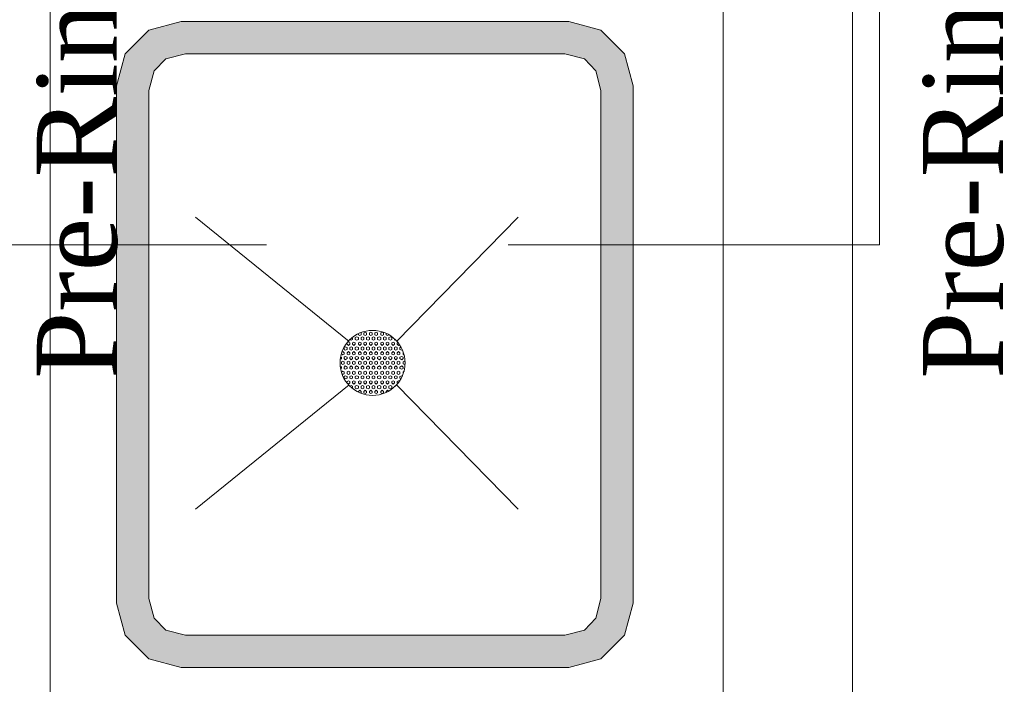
# Model space of a CAD drawing. Extents: x 3940905 to 4145695, y 925352 to 1109797.
# Tile 28 of 256: x 3946427 to 3947189, y 1099811 to 1100326. Entities that reach past the tile are written whole.
import ezdxf

# ---------------------------------------------------------------- set-up
doc = ezdxf.new("R2010")
doc.units = 0
doc.header["$LTSCALE"] = 750
doc.header["$MEASUREMENT"] = 0
doc.layers.add('CKD Equipments', color=252, linetype='CONTINUOUS', lineweight=0)
doc.layers.add('TEXT', color=7, linetype='CONTINUOUS')
doc.styles.add('TXT1', font='times.ttf')

msp = doc.modelspace()

# ---------------------------------------------------------------- hatches: boundary and pattern name
at = {"layer": 'CKD Equipments', "true_color": 0x7fffbf}
h = msp.add_hatch(color=111, dxfattribs=at)
h.paths.add_polyline_path([(3946876.59, 1100317.51), (3946551.46, 1100324.12), (3946851.66, 1100324.12)])
h.paths.add_polyline_path([(3946526.53, 1100317.51), (3946876.59, 1100317.51), (3946551.46, 1100324.12)])
h = msp.add_hatch(color=111, dxfattribs=at)
h.paths.add_polyline_path([(3946894.91, 1100299.19), (3946526.53, 1100317.51), (3946876.59, 1100317.51)])
h.paths.add_polyline_path([(3946508.21, 1100299.19), (3946894.91, 1100299.19), (3946526.53, 1100317.51)])
h = msp.add_hatch(color=111, dxfattribs=at)
h.paths.add_polyline_path([(3946539.76, 1100295.12), (3946508.21, 1100299.19), (3946555.02, 1100299.19)])
h.paths.add_polyline_path([(3946507.2, 1100295.12), (3946539.76, 1100295.12), (3946508.21, 1100299.19)])
h = msp.add_hatch(color=111, dxfattribs=at)
h.paths.add_polyline_path([(3946895.93, 1100295.12), (3946848.61, 1100299.19), (3946894.91, 1100299.19)])
h.paths.add_polyline_path([(3946863.87, 1100295.12), (3946895.93, 1100295.12), (3946848.61, 1100299.19)])
h = msp.add_hatch(color=111, dxfattribs=at)
h.paths.add_polyline_path([(3946530.6, 1100285.96), (3946507.2, 1100295.12), (3946539.76, 1100295.12)])
h.paths.add_polyline_path([(3946504.65, 1100285.96), (3946530.6, 1100285.96), (3946507.2, 1100295.12)])
h = msp.add_hatch(color=111, dxfattribs=at)
h.paths.add_polyline_path([(3946898.47, 1100285.96), (3946863.87, 1100295.12), (3946895.93, 1100295.12)])
h.paths.add_polyline_path([(3946872.52, 1100285.96), (3946898.47, 1100285.96), (3946863.87, 1100295.12)])
h = msp.add_hatch(color=111, dxfattribs=at)
h.paths.add_polyline_path([(3946527.55, 1100274.26), (3946504.65, 1100285.96), (3946530.6, 1100285.96)])
h.paths.add_polyline_path([(3946501.6, 1100274.26), (3946527.55, 1100274.26), (3946504.65, 1100285.96)])
h = msp.add_hatch(color=111, dxfattribs=at)
h.paths.add_polyline_path([(3946901.53, 1100274.26), (3946872.52, 1100285.96), (3946898.47, 1100285.96)])
h.paths.add_polyline_path([(3946875.58, 1100274.26), (3946901.53, 1100274.26), (3946872.52, 1100285.96)])
h = msp.add_hatch(color=111, dxfattribs=at)
h.paths.add_polyline_path([(3946526.53, 1100270.69), (3946501.6, 1100274.26), (3946527.55, 1100274.26)])
h.paths.add_polyline_path([(3946501.6, 1100270.69), (3946526.53, 1100270.69), (3946501.6, 1100274.26)])
h = msp.add_hatch(color=111, dxfattribs=at)
h.paths.add_polyline_path([(3946526.53, 1099877.38), (3946501.6, 1100270.69), (3946526.53, 1100270.69)])
h.paths.add_polyline_path([(3946501.6, 1099877.38), (3946526.53, 1099877.38), (3946501.6, 1100270.69)])
h = msp.add_hatch(color=111, dxfattribs=at)
h.paths.add_polyline_path([(3946901.53, 1100270.69), (3946875.58, 1100274.26), (3946901.53, 1100274.26)])
h.paths.add_polyline_path([(3946876.59, 1100270.69), (3946901.53, 1100270.69), (3946875.58, 1100274.26)])
h = msp.add_hatch(color=111, dxfattribs=at)
h.paths.add_polyline_path([(3946901.53, 1099877.38), (3946876.59, 1100270.69), (3946901.53, 1100270.69)])
h.paths.add_polyline_path([(3946876.59, 1099877.38), (3946901.53, 1099877.38), (3946876.59, 1100270.69)])
h = msp.add_hatch(color=111, dxfattribs=at)
h.paths.add_polyline_path([(3946527.55, 1099873.82), (3946501.6, 1099877.38), (3946526.53, 1099877.38)])
h.paths.add_polyline_path([(3946501.6, 1099873.82), (3946527.55, 1099873.82), (3946501.6, 1099877.38)])
h = msp.add_hatch(color=111, dxfattribs=at)
h.paths.add_polyline_path([(3946530.6, 1099862.12), (3946501.6, 1099873.82), (3946527.55, 1099873.82)])
h.paths.add_polyline_path([(3946504.65, 1099862.12), (3946530.6, 1099862.12), (3946501.6, 1099873.82)])
h = msp.add_hatch(color=111, dxfattribs=at)
h.paths.add_polyline_path([(3946898.47, 1099862.12), (3946875.58, 1099873.82), (3946901.53, 1099873.82)])
h.paths.add_polyline_path([(3946872.52, 1099862.12), (3946898.47, 1099862.12), (3946875.58, 1099873.82)])
h = msp.add_hatch(color=111, dxfattribs=at)
h.paths.add_polyline_path([(3946901.53, 1099873.82), (3946876.59, 1099877.38), (3946901.53, 1099877.38)])
h.paths.add_polyline_path([(3946875.58, 1099873.82), (3946901.53, 1099873.82), (3946876.59, 1099877.38)])
h = msp.add_hatch(color=111, dxfattribs=at)
h.paths.add_polyline_path([(3946539.76, 1099852.96), (3946504.65, 1099862.12), (3946530.6, 1099862.12)])
h.paths.add_polyline_path([(3946507.2, 1099852.96), (3946539.76, 1099852.96), (3946504.65, 1099862.12)])
h = msp.add_hatch(color=111, dxfattribs=at)
h.paths.add_polyline_path([(3946895.93, 1099852.96), (3946872.52, 1099862.12), (3946898.47, 1099862.12)])
h.paths.add_polyline_path([(3946863.87, 1099852.96), (3946895.93, 1099852.96), (3946872.52, 1099862.12)])
h = msp.add_hatch(color=111, dxfattribs=at)
h.paths.add_polyline_path([(3946555.02, 1099848.89), (3946507.2, 1099852.96), (3946539.76, 1099852.96)])
h.paths.add_polyline_path([(3946508.21, 1099848.89), (3946555.02, 1099848.89), (3946507.2, 1099852.96)])
h = msp.add_hatch(color=111, dxfattribs=at)
h.paths.add_polyline_path([(3946876.59, 1099830.57), (3946508.21, 1099848.89), (3946894.91, 1099848.89)])
h.paths.add_polyline_path([(3946526.53, 1099830.57), (3946876.59, 1099830.57), (3946508.21, 1099848.89)])
h = msp.add_hatch(color=111, dxfattribs=at)
h.paths.add_polyline_path([(3946894.91, 1099848.89), (3946863.87, 1099852.96), (3946895.93, 1099852.96)])
h.paths.add_polyline_path([(3946848.61, 1099848.89), (3946894.91, 1099848.89), (3946863.87, 1099852.96)])
h = msp.add_hatch(color=111, dxfattribs=at)
h.paths.add_polyline_path([(3946851.66, 1099823.96), (3946526.53, 1099830.57), (3946876.59, 1099830.57)])
h.paths.add_polyline_path([(3946551.46, 1099823.96), (3946851.66, 1099823.96), (3946526.53, 1099830.57)])

# ---------------------------------------------------------------- linework, layer by layer
at = {"layer": 'CKD Equipments', "color": 252, "true_color": 0x989898}
for p, q in [((3946450.21, 1099702.86), (3946450.21, 1100909.25)), ((3946971.23, 1099702.86), (3946971.23, 1100909.25)), ((3947071.47, 1099702.86), (3947071.47, 1100909.25)), ((3946681.72, 1100076.33), (3946562.66, 1100172.49)), ((3946681.72, 1100076.33), (3946562.66, 1100172.49)), ((3946681.72, 1100076.33), (3946562.66, 1100172.49)), ((3946681.72, 1100042.75), (3946562.66, 1099946.58)), ((3946681.72, 1100042.75), (3946562.66, 1099946.58)), ((3946681.72, 1100042.75), (3946562.66, 1099946.58))]:
    msp.add_line(p, q, dxfattribs=at)
at = {"layer": 'CKD Equipments', "color": 1, "true_color": 0xff0000}
for p, q in [((3947092.33, 1100151.12), (3947092.33, 1100438.09)), ((3946330.13, 1100151.12), (3946617.61, 1100151.12)), ((3946804.85, 1100151.12), (3947092.33, 1100151.12))]:
    msp.add_line(p, q, dxfattribs=at)
at = {"layer": 'CKD Equipments', "color": 8, "true_color": 0x808080}
for p, q in [((3946551.46, 1100324.12), (3946526.53, 1100317.51)), ((3946851.66, 1100324.12), (3946551.46, 1100324.12)), ((3946876.59, 1100317.51), (3946851.66, 1100324.12)), ((3946526.53, 1100317.51), (3946508.21, 1100299.19)), ((3946894.91, 1100299.19), (3946876.59, 1100317.51)), ((3946508.21, 1100299.19), (3946501.6, 1100274.26)), ((3946555.02, 1100299.19), (3946539.76, 1100295.12)), ((3946848.61, 1100299.19), (3946555.02, 1100299.19)), ((3946863.87, 1100295.12), (3946848.61, 1100299.19)), ((3946901.53, 1100274.26), (3946894.91, 1100299.19)), ((3946539.76, 1100295.12), (3946530.6, 1100285.96)), ((3946872.52, 1100285.96), (3946863.87, 1100295.12)), ((3946530.6, 1100285.96), (3946526.53, 1100270.69)), ((3946876.59, 1100270.69), (3946872.52, 1100285.96)), ((3946501.6, 1100274.26), (3946501.6, 1099873.82)), ((3946526.53, 1100270.69), (3946526.53, 1099877.38)), ((3946876.59, 1099877.38), (3946876.59, 1100270.69)), ((3946901.53, 1099873.82), (3946901.53, 1100274.26)), ((3946501.6, 1099873.82), (3946508.21, 1099848.89)), ((3946526.53, 1099877.38), (3946530.6, 1099862.12)), ((3946872.52, 1099862.12), (3946876.59, 1099877.38)), ((3946894.91, 1099848.89), (3946901.53, 1099873.82)), ((3946530.6, 1099862.12), (3946539.76, 1099852.96)), ((3946863.87, 1099852.96), (3946872.52, 1099862.12)), ((3946508.21, 1099848.89), (3946526.53, 1099830.57)), ((3946539.76, 1099852.96), (3946555.02, 1099848.89)), ((3946555.02, 1099848.89), (3946848.61, 1099848.89)), ((3946848.61, 1099848.89), (3946863.87, 1099852.96)), ((3946876.59, 1099830.57), (3946894.91, 1099848.89)), ((3946526.53, 1099830.57), (3946551.46, 1099823.96)), ((3946851.66, 1099823.96), (3946876.59, 1099830.57)), ((3946551.46, 1099823.96), (3946851.66, 1099823.96))]:
    msp.add_line(p, q, dxfattribs=at)
at = {"layer": 'CKD Equipments', "color": 4, "true_color": 0x00ffff}
for p, q in [((3946681.72, 1100076.33), (3946562.66, 1100172.49)), ((3946812.48, 1100172.49), (3946718.35, 1100076.33)), ((3946812.48, 1100172.49), (3946718.35, 1100076.33)), ((3946812.48, 1100172.49), (3946718.35, 1100076.33)), ((3946812.48, 1100172.49), (3946718.35, 1100076.33)), ((3946681.72, 1100042.75), (3946562.66, 1099946.58)), ((3946812.48, 1099946.58), (3946718.35, 1100042.75)), ((3946812.48, 1099946.58), (3946718.35, 1100042.75)), ((3946812.48, 1099946.58), (3946718.35, 1100042.75)), ((3946812.48, 1099946.58), (3946718.35, 1100042.75))]:
    msp.add_line(p, q, dxfattribs=at)
at = {"layer": 'CKD Equipments'}
for p, q in [((3946683.25, 1100077.35), (3946682.74, 1100077.86)), ((3946684.26, 1100077.86), (3946683.25, 1100077.35)), ((3946684.26, 1100077.86), (3946684.26, 1100078.87)), ((3946687.32, 1100079.89), (3946686.3, 1100079.38)), ((3946686.3, 1100077.86), (3946686.3, 1100079.38)), ((3946687.32, 1100077.35), (3946686.3, 1100077.86)), ((3946688.84, 1100079.38), (3946687.32, 1100079.89)), ((3946688.84, 1100077.86), (3946687.32, 1100077.35)), ((3946688.84, 1100081.42), (3946688.84, 1100081.93)), ((3946689.86, 1100080.91), (3946688.84, 1100081.42)), ((3946688.84, 1100077.86), (3946688.84, 1100079.38)), ((3946690.88, 1100081.42), (3946689.86, 1100080.91)), ((3946690.88, 1100081.42), (3946690.88, 1100082.94)), ((3946691.9, 1100079.89), (3946690.88, 1100079.38)), ((3946690.88, 1100077.86), (3946690.88, 1100079.38)), ((3946691.9, 1100077.35), (3946690.88, 1100077.86)), ((3946692.91, 1100079.38), (3946691.9, 1100079.89)), ((3946692.91, 1100077.86), (3946691.9, 1100077.35)), ((3946693.93, 1100083.45), (3946692.91, 1100082.94)), ((3946692.91, 1100081.42), (3946692.91, 1100082.94)), ((3946693.93, 1100080.91), (3946692.91, 1100081.42)), ((3946692.91, 1100077.86), (3946692.91, 1100079.38)), ((3946694.95, 1100082.94), (3946693.93, 1100083.45)), ((3946694.95, 1100081.42), (3946693.93, 1100080.91)), ((3946694.95, 1100081.42), (3946694.95, 1100082.94)), ((3946696.47, 1100079.89), (3946694.95, 1100079.38)), ((3946694.95, 1100077.86), (3946694.95, 1100079.38)), ((3946696.47, 1100077.35), (3946694.95, 1100077.86)), ((3946697.49, 1100079.38), (3946696.47, 1100079.89)), ((3946697.49, 1100077.86), (3946696.47, 1100077.35)), ((3946698.51, 1100083.45), (3946697.49, 1100082.94)), ((3946697.49, 1100081.42), (3946697.49, 1100082.94)), ((3946698.51, 1100080.91), (3946697.49, 1100081.42)), ((3946697.49, 1100077.86), (3946697.49, 1100079.38)), ((3946699.53, 1100082.94), (3946698.51, 1100083.45)), ((3946699.53, 1100081.42), (3946698.51, 1100080.91)), ((3946699.53, 1100081.42), (3946699.53, 1100082.94)), ((3946700.54, 1100079.89), (3946699.53, 1100079.38)), ((3946699.53, 1100077.86), (3946699.53, 1100079.38)), ((3946700.54, 1100077.35), (3946699.53, 1100077.86)), ((3946701.56, 1100079.38), (3946700.54, 1100079.89)), ((3946701.56, 1100077.86), (3946700.54, 1100077.35)), ((3946702.58, 1100083.45), (3946701.56, 1100082.94)), ((3946701.56, 1100081.42), (3946701.56, 1100082.94)), ((3946702.58, 1100080.91), (3946701.56, 1100081.42)), ((3946701.56, 1100077.86), (3946701.56, 1100079.38)), ((3946703.6, 1100082.94), (3946702.58, 1100083.45)), ((3946703.6, 1100081.42), (3946702.58, 1100080.91)), ((3946703.6, 1100081.42), (3946703.6, 1100082.94)), ((3946705.12, 1100079.89), (3946703.6, 1100079.38)), ((3946703.6, 1100077.86), (3946703.6, 1100079.38)), ((3946705.12, 1100077.35), (3946703.6, 1100077.86)), ((3946706.14, 1100079.38), (3946705.12, 1100079.89)), ((3946706.14, 1100077.86), (3946705.12, 1100077.35)), ((3946707.16, 1100083.45), (3946706.14, 1100082.94)), ((3946706.14, 1100081.42), (3946706.14, 1100082.94)), ((3946707.16, 1100080.91), (3946706.14, 1100081.42)), ((3946706.14, 1100077.86), (3946706.14, 1100079.38)), ((3946708.18, 1100082.94), (3946707.16, 1100083.45)), ((3946708.18, 1100081.42), (3946707.16, 1100080.91)), ((3946708.18, 1100081.42), (3946708.18, 1100082.94)), ((3946709.19, 1100079.89), (3946708.18, 1100079.38)), ((3946708.18, 1100077.86), (3946708.18, 1100079.38)), ((3946709.19, 1100077.35), (3946708.18, 1100077.86)), ((3946710.21, 1100079.38), (3946709.19, 1100079.89)), ((3946710.21, 1100077.86), (3946709.19, 1100077.35)), ((3946710.21, 1100081.42), (3946710.21, 1100082.43)), ((3946711.23, 1100080.91), (3946710.21, 1100081.42)), ((3946710.21, 1100077.86), (3946710.21, 1100079.38)), ((3946712.25, 1100081.42), (3946711.23, 1100080.91)), ((3946713.77, 1100079.89), (3946712.25, 1100079.38)), ((3946712.25, 1100077.86), (3946712.25, 1100079.38)), ((3946713.77, 1100077.35), (3946712.25, 1100077.86)), ((3946714.79, 1100079.38), (3946713.77, 1100079.89)), ((3946714.79, 1100077.86), (3946713.77, 1100077.35)), ((3946714.79, 1100077.86), (3946714.79, 1100079.38)), ((3946716.83, 1100077.86), (3946716.83, 1100078.36)), ((3946717.34, 1100077.35), (3946716.83, 1100077.86)), ((3946677.65, 1100070.22), (3946677.65, 1100071.24)), ((3946678.67, 1100069.71), (3946677.65, 1100070.22)), ((3946678.67, 1100072.26), (3946678.16, 1100071.75)), ((3946680.19, 1100071.75), (3946678.67, 1100072.26)), ((3946680.19, 1100070.22), (3946678.67, 1100069.71)), ((3946680.19, 1100074.29), (3946680.19, 1100074.8)), ((3946681.21, 1100073.28), (3946680.19, 1100074.29)), ((3946680.19, 1100070.22), (3946680.19, 1100071.75)), ((3946682.23, 1100075.31), (3946681.21, 1100075.82)), ((3946682.23, 1100074.29), (3946681.21, 1100073.28)), ((3946682.23, 1100074.29), (3946682.23, 1100075.31)), ((3946683.25, 1100072.26), (3946682.23, 1100071.75)), ((3946682.23, 1100070.22), (3946682.23, 1100071.75)), ((3946683.25, 1100069.71), (3946682.23, 1100070.22)), ((3946684.26, 1100071.75), (3946683.25, 1100072.26)), ((3946684.26, 1100070.22), (3946683.25, 1100069.71)), ((3946685.28, 1100075.82), (3946684.26, 1100075.31)), ((3946684.26, 1100074.29), (3946684.26, 1100075.31)), ((3946685.28, 1100073.28), (3946684.26, 1100074.29)), ((3946684.26, 1100070.22), (3946684.26, 1100071.75)), ((3946686.3, 1100075.31), (3946685.28, 1100075.82)), ((3946686.3, 1100074.29), (3946685.28, 1100073.28)), ((3946686.3, 1100074.29), (3946686.3, 1100075.31)), ((3946687.32, 1100072.26), (3946686.3, 1100071.75)), ((3946686.3, 1100070.22), (3946686.3, 1100071.75)), ((3946687.32, 1100069.71), (3946686.3, 1100070.22)), ((3946688.84, 1100071.75), (3946687.32, 1100072.26)), ((3946688.84, 1100070.22), (3946687.32, 1100069.71)), ((3946689.86, 1100075.82), (3946688.84, 1100075.31)), ((3946688.84, 1100074.29), (3946688.84, 1100075.31)), ((3946689.86, 1100073.28), (3946688.84, 1100074.29)), ((3946688.84, 1100070.22), (3946688.84, 1100071.75)), ((3946690.88, 1100075.31), (3946689.86, 1100075.82)), ((3946690.88, 1100074.29), (3946689.86, 1100073.28)), ((3946690.88, 1100074.29), (3946690.88, 1100075.31)), ((3946691.9, 1100072.26), (3946690.88, 1100071.75)), ((3946690.88, 1100070.22), (3946690.88, 1100071.75)), ((3946691.9, 1100069.71), (3946690.88, 1100070.22)), ((3946692.91, 1100071.75), (3946691.9, 1100072.26)), ((3946692.91, 1100070.22), (3946691.9, 1100069.71)), ((3946693.93, 1100075.82), (3946692.91, 1100075.31)), ((3946692.91, 1100074.29), (3946692.91, 1100075.31)), ((3946693.93, 1100073.28), (3946692.91, 1100074.29)), ((3946692.91, 1100070.22), (3946692.91, 1100071.75)), ((3946694.95, 1100075.31), (3946693.93, 1100075.82)), ((3946694.95, 1100074.29), (3946693.93, 1100073.28)), ((3946694.95, 1100074.29), (3946694.95, 1100075.31)), ((3946696.47, 1100072.26), (3946694.95, 1100071.75)), ((3946694.95, 1100070.22), (3946694.95, 1100071.75)), ((3946696.47, 1100069.71), (3946694.95, 1100070.22)), ((3946697.49, 1100071.75), (3946696.47, 1100072.26)), ((3946697.49, 1100070.22), (3946696.47, 1100069.71)), ((3946698.51, 1100075.82), (3946697.49, 1100075.31)), ((3946697.49, 1100074.29), (3946697.49, 1100075.31)), ((3946698.51, 1100073.28), (3946697.49, 1100074.29)), ((3946697.49, 1100070.22), (3946697.49, 1100071.75)), ((3946699.53, 1100075.31), (3946698.51, 1100075.82)), ((3946699.53, 1100074.29), (3946698.51, 1100073.28)), ((3946699.53, 1100074.29), (3946699.53, 1100075.31)), ((3946700.54, 1100072.26), (3946699.53, 1100071.75)), ((3946699.53, 1100070.22), (3946699.53, 1100071.75)), ((3946700.54, 1100069.71), (3946699.53, 1100070.22)), ((3946701.56, 1100071.75), (3946700.54, 1100072.26)), ((3946701.56, 1100070.22), (3946700.54, 1100069.71)), ((3946702.58, 1100075.82), (3946701.56, 1100075.31)), ((3946701.56, 1100074.29), (3946701.56, 1100075.31)), ((3946702.58, 1100073.28), (3946701.56, 1100074.29)), ((3946701.56, 1100070.22), (3946701.56, 1100071.75)), ((3946703.6, 1100075.31), (3946702.58, 1100075.82)), ((3946703.6, 1100074.29), (3946702.58, 1100073.28)), ((3946703.6, 1100074.29), (3946703.6, 1100075.31)), ((3946705.12, 1100072.26), (3946703.6, 1100071.75)), ((3946703.6, 1100070.22), (3946703.6, 1100071.75)), ((3946705.12, 1100069.71), (3946703.6, 1100070.22)), ((3946706.14, 1100071.75), (3946705.12, 1100072.26)), ((3946706.14, 1100070.22), (3946705.12, 1100069.71)), ((3946707.16, 1100075.82), (3946706.14, 1100075.31)), ((3946706.14, 1100074.29), (3946706.14, 1100075.31)), ((3946707.16, 1100073.28), (3946706.14, 1100074.29)), ((3946706.14, 1100070.22), (3946706.14, 1100071.75)), ((3946708.18, 1100075.31), (3946707.16, 1100075.82)), ((3946708.18, 1100074.29), (3946707.16, 1100073.28)), ((3946708.18, 1100074.29), (3946708.18, 1100075.31)), ((3946709.19, 1100072.26), (3946708.18, 1100071.75)), ((3946708.18, 1100070.22), (3946708.18, 1100071.75)), ((3946709.19, 1100069.71), (3946708.18, 1100070.22)), ((3946710.21, 1100071.75), (3946709.19, 1100072.26)), ((3946710.21, 1100070.22), (3946709.19, 1100069.71)), ((3946711.23, 1100075.82), (3946710.21, 1100075.31)), ((3946710.21, 1100074.29), (3946710.21, 1100075.31)), ((3946711.23, 1100073.28), (3946710.21, 1100074.29)), ((3946710.21, 1100070.22), (3946710.21, 1100071.75)), ((3946712.25, 1100075.31), (3946711.23, 1100075.82)), ((3946712.25, 1100074.29), (3946711.23, 1100073.28)), ((3946712.25, 1100074.29), (3946712.25, 1100075.31)), ((3946713.77, 1100072.26), (3946712.25, 1100071.75)), ((3946712.25, 1100070.22), (3946712.25, 1100071.75)), ((3946713.77, 1100069.71), (3946712.25, 1100070.22)), ((3946714.79, 1100071.75), (3946713.77, 1100072.26)), ((3946714.79, 1100070.22), (3946713.77, 1100069.71)), ((3946715.81, 1100075.82), (3946714.79, 1100075.31)), ((3946714.79, 1100074.29), (3946714.79, 1100075.31)), ((3946715.81, 1100073.28), (3946714.79, 1100074.29)), ((3946714.79, 1100070.22), (3946714.79, 1100071.75)), ((3946716.83, 1100075.31), (3946715.81, 1100075.82)), ((3946716.83, 1100074.29), (3946715.81, 1100073.28)), ((3946716.83, 1100074.29), (3946716.83, 1100075.31)), ((3946717.84, 1100072.26), (3946716.83, 1100071.75)), ((3946716.83, 1100070.22), (3946716.83, 1100071.75)), ((3946717.84, 1100069.71), (3946716.83, 1100070.22)), ((3946718.86, 1100071.75), (3946717.84, 1100072.26)), ((3946718.86, 1100070.22), (3946717.84, 1100069.71)), ((3946718.86, 1100074.29), (3946718.86, 1100075.31)), ((3946719.37, 1100075.31), (3946718.86, 1100075.31)), ((3946719.88, 1100073.28), (3946718.86, 1100074.29)), ((3946718.86, 1100070.22), (3946718.86, 1100071.75)), ((3946720.39, 1100073.78), (3946719.88, 1100073.28)), ((3946720.9, 1100070.22), (3946720.9, 1100071.75)), ((3946721.92, 1100071.75), (3946720.9, 1100071.75)), ((3946722.42, 1100069.71), (3946720.9, 1100070.22)), ((3946722.93, 1100070.22), (3946722.42, 1100069.71)), ((3946675.61, 1100063.1), (3946675.1, 1100062.59)), ((3946675.61, 1100063.1), (3946675.61, 1100064.12)), ((3946676.63, 1100066.15), (3946676.12, 1100066.66)), ((3946676.63, 1100068.7), (3946676.63, 1100068.19)), ((3946677.65, 1100067.68), (3946676.63, 1100068.7)), ((3946677.65, 1100066.66), (3946676.63, 1100066.15)), ((3946677.65, 1100066.66), (3946677.65, 1100067.68)), ((3946678.67, 1100064.63), (3946677.65, 1100064.12)), ((3946677.65, 1100063.1), (3946677.65, 1100064.12)), ((3946678.67, 1100062.08), (3946677.65, 1100063.1)), ((3946680.19, 1100064.12), (3946678.67, 1100064.63)), ((3946680.19, 1100063.1), (3946678.67, 1100062.08)), ((3946681.21, 1100068.7), (3946680.19, 1100067.68)), ((3946680.19, 1100066.66), (3946680.19, 1100067.68)), ((3946681.21, 1100066.15), (3946680.19, 1100066.66)), ((3946680.19, 1100063.1), (3946680.19, 1100064.12)), ((3946682.23, 1100067.68), (3946681.21, 1100068.7)), ((3946682.23, 1100066.66), (3946681.21, 1100066.15)), ((3946682.23, 1100066.66), (3946682.23, 1100067.68)), ((3946683.25, 1100064.63), (3946682.23, 1100064.12)), ((3946682.23, 1100063.1), (3946682.23, 1100064.12)), ((3946683.25, 1100062.08), (3946682.23, 1100063.1)), ((3946684.26, 1100064.12), (3946683.25, 1100064.63)), ((3946684.26, 1100063.1), (3946683.25, 1100062.08)), ((3946685.28, 1100068.7), (3946684.26, 1100067.68)), ((3946684.26, 1100066.66), (3946684.26, 1100067.68)), ((3946685.28, 1100066.15), (3946684.26, 1100066.66)), ((3946684.26, 1100063.1), (3946684.26, 1100064.12)), ((3946686.3, 1100067.68), (3946685.28, 1100068.7)), ((3946686.3, 1100066.66), (3946685.28, 1100066.15)), ((3946686.3, 1100066.66), (3946686.3, 1100067.68)), ((3946687.32, 1100064.63), (3946686.3, 1100064.12)), ((3946686.3, 1100063.1), (3946686.3, 1100064.12)), ((3946687.32, 1100062.08), (3946686.3, 1100063.1)), ((3946688.84, 1100064.12), (3946687.32, 1100064.63)), ((3946688.84, 1100063.1), (3946687.32, 1100062.08)), ((3946689.86, 1100068.7), (3946688.84, 1100067.68)), ((3946688.84, 1100066.66), (3946688.84, 1100067.68)), ((3946689.86, 1100066.15), (3946688.84, 1100066.66)), ((3946688.84, 1100063.1), (3946688.84, 1100064.12)), ((3946690.88, 1100067.68), (3946689.86, 1100068.7)), ((3946690.88, 1100066.66), (3946689.86, 1100066.15)), ((3946690.88, 1100066.66), (3946690.88, 1100067.68)), ((3946691.9, 1100064.63), (3946690.88, 1100064.12)), ((3946690.88, 1100063.1), (3946690.88, 1100064.12)), ((3946691.9, 1100062.08), (3946690.88, 1100063.1)), ((3946692.91, 1100064.12), (3946691.9, 1100064.63)), ((3946692.91, 1100063.1), (3946691.9, 1100062.08)), ((3946693.93, 1100068.7), (3946692.91, 1100067.68)), ((3946692.91, 1100066.66), (3946692.91, 1100067.68)), ((3946693.93, 1100066.15), (3946692.91, 1100066.66)), ((3946692.91, 1100063.1), (3946692.91, 1100064.12)), ((3946694.95, 1100067.68), (3946693.93, 1100068.7)), ((3946694.95, 1100066.66), (3946693.93, 1100066.15)), ((3946694.95, 1100066.66), (3946694.95, 1100067.68)), ((3946696.47, 1100064.63), (3946694.95, 1100064.12)), ((3946694.95, 1100063.1), (3946694.95, 1100064.12)), ((3946696.47, 1100062.08), (3946694.95, 1100063.1)), ((3946697.49, 1100064.12), (3946696.47, 1100064.63)), ((3946697.49, 1100063.1), (3946696.47, 1100062.08)), ((3946698.51, 1100068.7), (3946697.49, 1100067.68)), ((3946697.49, 1100066.66), (3946697.49, 1100067.68)), ((3946698.51, 1100066.15), (3946697.49, 1100066.66)), ((3946697.49, 1100063.1), (3946697.49, 1100064.12)), ((3946699.53, 1100067.68), (3946698.51, 1100068.7)), ((3946699.53, 1100066.66), (3946698.51, 1100066.15)), ((3946699.53, 1100066.66), (3946699.53, 1100067.68)), ((3946700.54, 1100064.63), (3946699.53, 1100064.12)), ((3946699.53, 1100063.1), (3946699.53, 1100064.12)), ((3946700.54, 1100062.08), (3946699.53, 1100063.1)), ((3946701.56, 1100064.12), (3946700.54, 1100064.63)), ((3946701.56, 1100063.1), (3946700.54, 1100062.08)), ((3946702.58, 1100068.7), (3946701.56, 1100067.68)), ((3946701.56, 1100066.66), (3946701.56, 1100067.68)), ((3946702.58, 1100066.15), (3946701.56, 1100066.66)), ((3946701.56, 1100063.1), (3946701.56, 1100064.12)), ((3946703.6, 1100067.68), (3946702.58, 1100068.7)), ((3946703.6, 1100066.66), (3946702.58, 1100066.15)), ((3946703.6, 1100066.66), (3946703.6, 1100067.68)), ((3946705.12, 1100064.63), (3946703.6, 1100064.12)), ((3946703.6, 1100063.1), (3946703.6, 1100064.12)), ((3946705.12, 1100062.08), (3946703.6, 1100063.1)), ((3946706.14, 1100064.12), (3946705.12, 1100064.63)), ((3946706.14, 1100063.1), (3946705.12, 1100062.08)), ((3946707.16, 1100068.7), (3946706.14, 1100067.68)), ((3946706.14, 1100066.66), (3946706.14, 1100067.68)), ((3946707.16, 1100066.15), (3946706.14, 1100066.66)), ((3946706.14, 1100063.1), (3946706.14, 1100064.12)), ((3946708.18, 1100067.68), (3946707.16, 1100068.7)), ((3946708.18, 1100066.66), (3946707.16, 1100066.15)), ((3946708.18, 1100066.66), (3946708.18, 1100067.68)), ((3946709.19, 1100064.63), (3946708.18, 1100064.12)), ((3946708.18, 1100063.1), (3946708.18, 1100064.12)), ((3946709.19, 1100062.08), (3946708.18, 1100063.1)), ((3946710.21, 1100064.12), (3946709.19, 1100064.63)), ((3946710.21, 1100063.1), (3946709.19, 1100062.08)), ((3946711.23, 1100068.7), (3946710.21, 1100067.68)), ((3946710.21, 1100066.66), (3946710.21, 1100067.68)), ((3946711.23, 1100066.15), (3946710.21, 1100066.66)), ((3946710.21, 1100063.1), (3946710.21, 1100064.12)), ((3946712.25, 1100067.68), (3946711.23, 1100068.7)), ((3946712.25, 1100066.66), (3946711.23, 1100066.15)), ((3946712.25, 1100066.66), (3946712.25, 1100067.68)), ((3946713.77, 1100064.63), (3946712.25, 1100064.12)), ((3946712.25, 1100063.1), (3946712.25, 1100064.12)), ((3946713.77, 1100062.08), (3946712.25, 1100063.1)), ((3946714.79, 1100064.12), (3946713.77, 1100064.63)), ((3946714.79, 1100063.1), (3946713.77, 1100062.08)), ((3946715.81, 1100068.7), (3946714.79, 1100067.68)), ((3946714.79, 1100066.66), (3946714.79, 1100067.68)), ((3946715.81, 1100066.15), (3946714.79, 1100066.66)), ((3946714.79, 1100063.1), (3946714.79, 1100064.12)), ((3946716.83, 1100067.68), (3946715.81, 1100068.7)), ((3946716.83, 1100066.66), (3946715.81, 1100066.15)), ((3946716.83, 1100066.66), (3946716.83, 1100067.68)), ((3946717.84, 1100064.63), (3946716.83, 1100064.12)), ((3946716.83, 1100063.1), (3946716.83, 1100064.12)), ((3946717.84, 1100062.08), (3946716.83, 1100063.1)), ((3946718.86, 1100064.12), (3946717.84, 1100064.63)), ((3946718.86, 1100063.1), (3946717.84, 1100062.08)), ((3946719.88, 1100068.7), (3946718.86, 1100067.68)), ((3946718.86, 1100066.66), (3946718.86, 1100067.68)), ((3946719.88, 1100066.15), (3946718.86, 1100066.66)), ((3946718.86, 1100063.1), (3946718.86, 1100064.12)), ((3946720.9, 1100067.68), (3946719.88, 1100068.7)), ((3946720.9, 1100066.66), (3946719.88, 1100066.15)), ((3946720.9, 1100066.66), (3946720.9, 1100067.68)), ((3946722.42, 1100064.63), (3946720.9, 1100064.12)), ((3946720.9, 1100063.1), (3946720.9, 1100064.12)), ((3946722.42, 1100062.08), (3946720.9, 1100063.1)), ((3946723.44, 1100064.12), (3946722.42, 1100064.63)), ((3946723.44, 1100063.1), (3946722.42, 1100062.08)), ((3946723.44, 1100068.19), (3946723.44, 1100067.68)), ((3946723.44, 1100066.66), (3946723.44, 1100067.68)), ((3946723.95, 1100066.15), (3946723.44, 1100066.66)), ((3946723.44, 1100063.1), (3946723.44, 1100064.12)), ((3946675.61, 1100056.48), (3946675.1, 1100056.99)), ((3946676.63, 1100061.06), (3946675.61, 1100060.56)), ((3946675.61, 1100059.03), (3946675.61, 1100060.56)), ((3946676.63, 1100058.52), (3946675.61, 1100059.03)), ((3946675.61, 1100055.47), (3946675.61, 1100056.48)), ((3946677.65, 1100060.56), (3946676.63, 1100061.06)), ((3946677.65, 1100059.03), (3946676.63, 1100058.52)), ((3946677.65, 1100059.03), (3946677.65, 1100060.56)), ((3946678.67, 1100057.5), (3946677.65, 1100056.48)), ((3946677.65, 1100055.47), (3946677.65, 1100056.48)), ((3946678.67, 1100054.96), (3946677.65, 1100055.47)), ((3946680.19, 1100056.48), (3946678.67, 1100057.5)), ((3946680.19, 1100055.47), (3946678.67, 1100054.96)), ((3946681.21, 1100061.06), (3946680.19, 1100060.56)), ((3946680.19, 1100059.03), (3946680.19, 1100060.56)), ((3946681.21, 1100058.52), (3946680.19, 1100059.03)), ((3946680.19, 1100055.47), (3946680.19, 1100056.48)), ((3946682.23, 1100060.56), (3946681.21, 1100061.06)), ((3946682.23, 1100059.03), (3946681.21, 1100058.52)), ((3946682.23, 1100059.03), (3946682.23, 1100060.56)), ((3946683.25, 1100057.5), (3946682.23, 1100056.48)), ((3946682.23, 1100055.47), (3946682.23, 1100056.48)), ((3946683.25, 1100054.96), (3946682.23, 1100055.47)), ((3946684.26, 1100056.48), (3946683.25, 1100057.5)), ((3946684.26, 1100055.47), (3946683.25, 1100054.96)), ((3946685.28, 1100061.06), (3946684.26, 1100060.56)), ((3946684.26, 1100059.03), (3946684.26, 1100060.56)), ((3946685.28, 1100058.52), (3946684.26, 1100059.03)), ((3946684.26, 1100055.47), (3946684.26, 1100056.48)), ((3946686.3, 1100060.56), (3946685.28, 1100061.06)), ((3946686.3, 1100059.03), (3946685.28, 1100058.52)), ((3946686.3, 1100059.03), (3946686.3, 1100060.56)), ((3946687.32, 1100057.5), (3946686.3, 1100056.48)), ((3946686.3, 1100055.47), (3946686.3, 1100056.48)), ((3946687.32, 1100054.96), (3946686.3, 1100055.47)), ((3946688.84, 1100056.48), (3946687.32, 1100057.5)), ((3946688.84, 1100055.47), (3946687.32, 1100054.96)), ((3946689.86, 1100061.06), (3946688.84, 1100060.56)), ((3946688.84, 1100059.03), (3946688.84, 1100060.56)), ((3946689.86, 1100058.52), (3946688.84, 1100059.03)), ((3946688.84, 1100055.47), (3946688.84, 1100056.48)), ((3946690.88, 1100060.56), (3946689.86, 1100061.06)), ((3946690.88, 1100059.03), (3946689.86, 1100058.52)), ((3946690.88, 1100059.03), (3946690.88, 1100060.56)), ((3946691.9, 1100057.5), (3946690.88, 1100056.48)), ((3946690.88, 1100055.47), (3946690.88, 1100056.48)), ((3946691.9, 1100054.96), (3946690.88, 1100055.47)), ((3946692.91, 1100056.48), (3946691.9, 1100057.5)), ((3946692.91, 1100055.47), (3946691.9, 1100054.96)), ((3946693.93, 1100061.06), (3946692.91, 1100060.56)), ((3946692.91, 1100059.03), (3946692.91, 1100060.56)), ((3946693.93, 1100058.52), (3946692.91, 1100059.03)), ((3946692.91, 1100055.47), (3946692.91, 1100056.48)), ((3946694.95, 1100060.56), (3946693.93, 1100061.06)), ((3946694.95, 1100059.03), (3946693.93, 1100058.52)), ((3946694.95, 1100059.03), (3946694.95, 1100060.56)), ((3946696.47, 1100057.5), (3946694.95, 1100056.48)), ((3946694.95, 1100055.47), (3946694.95, 1100056.48)), ((3946696.47, 1100054.96), (3946694.95, 1100055.47)), ((3946697.49, 1100056.48), (3946696.47, 1100057.5)), ((3946697.49, 1100055.47), (3946696.47, 1100054.96)), ((3946698.51, 1100061.06), (3946697.49, 1100060.56)), ((3946697.49, 1100059.03), (3946697.49, 1100060.56)), ((3946698.51, 1100058.52), (3946697.49, 1100059.03)), ((3946697.49, 1100055.47), (3946697.49, 1100056.48)), ((3946699.53, 1100060.56), (3946698.51, 1100061.06)), ((3946699.53, 1100059.03), (3946698.51, 1100058.52)), ((3946699.53, 1100059.03), (3946699.53, 1100060.56)), ((3946700.54, 1100057.5), (3946699.53, 1100056.48)), ((3946699.53, 1100055.47), (3946699.53, 1100056.48)), ((3946700.54, 1100054.96), (3946699.53, 1100055.47)), ((3946701.56, 1100056.48), (3946700.54, 1100057.5)), ((3946701.56, 1100055.47), (3946700.54, 1100054.96)), ((3946702.58, 1100061.06), (3946701.56, 1100060.56)), ((3946701.56, 1100059.03), (3946701.56, 1100060.56)), ((3946702.58, 1100058.52), (3946701.56, 1100059.03)), ((3946701.56, 1100055.47), (3946701.56, 1100056.48)), ((3946703.6, 1100060.56), (3946702.58, 1100061.06)), ((3946703.6, 1100059.03), (3946702.58, 1100058.52)), ((3946703.6, 1100059.03), (3946703.6, 1100060.56)), ((3946705.12, 1100057.5), (3946703.6, 1100056.48)), ((3946703.6, 1100055.47), (3946703.6, 1100056.48)), ((3946705.12, 1100054.96), (3946703.6, 1100055.47)), ((3946706.14, 1100056.48), (3946705.12, 1100057.5)), ((3946706.14, 1100055.47), (3946705.12, 1100054.96)), ((3946707.16, 1100061.06), (3946706.14, 1100060.56)), ((3946706.14, 1100059.03), (3946706.14, 1100060.56)), ((3946707.16, 1100058.52), (3946706.14, 1100059.03)), ((3946706.14, 1100055.47), (3946706.14, 1100056.48)), ((3946708.18, 1100060.56), (3946707.16, 1100061.06)), ((3946708.18, 1100059.03), (3946707.16, 1100058.52)), ((3946708.18, 1100059.03), (3946708.18, 1100060.56)), ((3946709.19, 1100057.5), (3946708.18, 1100056.48)), ((3946708.18, 1100055.47), (3946708.18, 1100056.48)), ((3946709.19, 1100054.96), (3946708.18, 1100055.47)), ((3946710.21, 1100056.48), (3946709.19, 1100057.5)), ((3946710.21, 1100055.47), (3946709.19, 1100054.96)), ((3946711.23, 1100061.06), (3946710.21, 1100060.56)), ((3946710.21, 1100059.03), (3946710.21, 1100060.56)), ((3946711.23, 1100058.52), (3946710.21, 1100059.03)), ((3946710.21, 1100055.47), (3946710.21, 1100056.48)), ((3946712.25, 1100060.56), (3946711.23, 1100061.06)), ((3946712.25, 1100059.03), (3946711.23, 1100058.52)), ((3946712.25, 1100059.03), (3946712.25, 1100060.56)), ((3946713.77, 1100057.5), (3946712.25, 1100056.48)), ((3946712.25, 1100055.47), (3946712.25, 1100056.48)), ((3946713.77, 1100054.96), (3946712.25, 1100055.47)), ((3946714.79, 1100056.48), (3946713.77, 1100057.5)), ((3946714.79, 1100055.47), (3946713.77, 1100054.96)), ((3946715.81, 1100061.06), (3946714.79, 1100060.56)), ((3946714.79, 1100059.03), (3946714.79, 1100060.56)), ((3946715.81, 1100058.52), (3946714.79, 1100059.03)), ((3946714.79, 1100055.47), (3946714.79, 1100056.48)), ((3946716.83, 1100060.56), (3946715.81, 1100061.06)), ((3946716.83, 1100059.03), (3946715.81, 1100058.52)), ((3946716.83, 1100059.03), (3946716.83, 1100060.56)), ((3946717.84, 1100057.5), (3946716.83, 1100056.48)), ((3946716.83, 1100055.47), (3946716.83, 1100056.48)), ((3946717.84, 1100054.96), (3946716.83, 1100055.47)), ((3946718.86, 1100056.48), (3946717.84, 1100057.5)), ((3946718.86, 1100055.47), (3946717.84, 1100054.96)), ((3946719.88, 1100061.06), (3946718.86, 1100060.56)), ((3946718.86, 1100059.03), (3946718.86, 1100060.56)), ((3946719.88, 1100058.52), (3946718.86, 1100059.03)), ((3946718.86, 1100055.47), (3946718.86, 1100056.48)), ((3946720.9, 1100060.56), (3946719.88, 1100061.06)), ((3946720.9, 1100059.03), (3946719.88, 1100058.52)), ((3946720.9, 1100059.03), (3946720.9, 1100060.56)), ((3946722.42, 1100057.5), (3946720.9, 1100056.48)), ((3946720.9, 1100055.47), (3946720.9, 1100056.48)), ((3946722.42, 1100054.96), (3946720.9, 1100055.47)), ((3946723.44, 1100056.48), (3946722.42, 1100057.5)), ((3946723.44, 1100055.47), (3946722.42, 1100054.96)), ((3946724.46, 1100061.06), (3946723.44, 1100060.56)), ((3946723.44, 1100059.03), (3946723.44, 1100060.56)), ((3946724.46, 1100058.52), (3946723.44, 1100059.03)), ((3946723.44, 1100055.47), (3946723.44, 1100056.48)), ((3946724.97, 1100060.56), (3946724.46, 1100061.06)), ((3946724.97, 1100059.03), (3946724.46, 1100058.52)), ((3946676.63, 1100053.43), (3946676.12, 1100052.92)), ((3946677.65, 1100052.92), (3946676.63, 1100053.43)), ((3946677.65, 1100051.4), (3946676.63, 1100050.89)), ((3946676.63, 1100050.89), (3946676.63, 1100051.4)), ((3946677.65, 1100051.4), (3946677.65, 1100052.92)), ((3946678.67, 1100049.87), (3946677.65, 1100049.36)), ((3946677.65, 1100047.84), (3946677.65, 1100049.36)), ((3946678.67, 1100047.33), (3946678.16, 1100047.84)), ((3946680.19, 1100049.36), (3946678.67, 1100049.87)), ((3946680.19, 1100047.84), (3946678.67, 1100047.33)), ((3946681.21, 1100053.43), (3946680.19, 1100052.92)), ((3946680.19, 1100051.4), (3946680.19, 1100052.92)), ((3946681.21, 1100050.89), (3946680.19, 1100051.4)), ((3946680.19, 1100047.84), (3946680.19, 1100049.36)), ((3946682.23, 1100052.92), (3946681.21, 1100053.43)), ((3946682.23, 1100051.4), (3946681.21, 1100050.89)), ((3946682.23, 1100051.4), (3946682.23, 1100052.92)), ((3946683.25, 1100049.87), (3946682.23, 1100049.36)), ((3946682.23, 1100047.84), (3946682.23, 1100049.36)), ((3946683.25, 1100047.33), (3946682.23, 1100047.84)), ((3946684.26, 1100049.36), (3946683.25, 1100049.87)), ((3946684.26, 1100047.84), (3946683.25, 1100047.33)), ((3946685.28, 1100053.43), (3946684.26, 1100052.92)), ((3946684.26, 1100051.4), (3946684.26, 1100052.92)), ((3946685.28, 1100050.89), (3946684.26, 1100051.4)), ((3946684.26, 1100047.84), (3946684.26, 1100049.36)), ((3946686.3, 1100052.92), (3946685.28, 1100053.43)), ((3946686.3, 1100051.4), (3946685.28, 1100050.89)), ((3946686.3, 1100051.4), (3946686.3, 1100052.92)), ((3946687.32, 1100049.87), (3946686.3, 1100049.36)), ((3946686.3, 1100047.84), (3946686.3, 1100049.36)), ((3946687.32, 1100047.33), (3946686.3, 1100047.84)), ((3946688.84, 1100049.36), (3946687.32, 1100049.87)), ((3946688.84, 1100047.84), (3946687.32, 1100047.33)), ((3946689.86, 1100053.43), (3946688.84, 1100052.92)), ((3946688.84, 1100051.4), (3946688.84, 1100052.92)), ((3946689.86, 1100050.89), (3946688.84, 1100051.4)), ((3946688.84, 1100047.84), (3946688.84, 1100049.36)), ((3946690.88, 1100052.92), (3946689.86, 1100053.43)), ((3946690.88, 1100051.4), (3946689.86, 1100050.89)), ((3946690.88, 1100051.4), (3946690.88, 1100052.92)), ((3946691.9, 1100049.87), (3946690.88, 1100049.36)), ((3946690.88, 1100047.84), (3946690.88, 1100049.36)), ((3946691.9, 1100047.33), (3946690.88, 1100047.84)), ((3946692.91, 1100049.36), (3946691.9, 1100049.87)), ((3946692.91, 1100047.84), (3946691.9, 1100047.33)), ((3946693.93, 1100053.43), (3946692.91, 1100052.92)), ((3946692.91, 1100051.4), (3946692.91, 1100052.92)), ((3946693.93, 1100050.89), (3946692.91, 1100051.4)), ((3946692.91, 1100047.84), (3946692.91, 1100049.36)), ((3946694.95, 1100052.92), (3946693.93, 1100053.43)), ((3946694.95, 1100051.4), (3946693.93, 1100050.89)), ((3946694.95, 1100051.4), (3946694.95, 1100052.92)), ((3946696.47, 1100049.87), (3946694.95, 1100049.36)), ((3946694.95, 1100047.84), (3946694.95, 1100049.36)), ((3946696.47, 1100047.33), (3946694.95, 1100047.84)), ((3946697.49, 1100049.36), (3946696.47, 1100049.87)), ((3946697.49, 1100047.84), (3946696.47, 1100047.33)), ((3946698.51, 1100053.43), (3946697.49, 1100052.92)), ((3946697.49, 1100051.4), (3946697.49, 1100052.92)), ((3946698.51, 1100050.89), (3946697.49, 1100051.4)), ((3946697.49, 1100047.84), (3946697.49, 1100049.36)), ((3946699.53, 1100052.92), (3946698.51, 1100053.43)), ((3946699.53, 1100051.4), (3946698.51, 1100050.89)), ((3946699.53, 1100051.4), (3946699.53, 1100052.92)), ((3946700.54, 1100049.87), (3946699.53, 1100049.36)), ((3946699.53, 1100047.84), (3946699.53, 1100049.36)), ((3946700.54, 1100047.33), (3946699.53, 1100047.84)), ((3946701.56, 1100049.36), (3946700.54, 1100049.87)), ((3946701.56, 1100047.84), (3946700.54, 1100047.33)), ((3946702.58, 1100053.43), (3946701.56, 1100052.92)), ((3946701.56, 1100051.4), (3946701.56, 1100052.92)), ((3946702.58, 1100050.89), (3946701.56, 1100051.4)), ((3946701.56, 1100047.84), (3946701.56, 1100049.36)), ((3946703.6, 1100052.92), (3946702.58, 1100053.43)), ((3946703.6, 1100051.4), (3946702.58, 1100050.89)), ((3946703.6, 1100051.4), (3946703.6, 1100052.92)), ((3946705.12, 1100049.87), (3946703.6, 1100049.36)), ((3946703.6, 1100047.84), (3946703.6, 1100049.36)), ((3946705.12, 1100047.33), (3946703.6, 1100047.84)), ((3946706.14, 1100049.36), (3946705.12, 1100049.87)), ((3946706.14, 1100047.84), (3946705.12, 1100047.33)), ((3946707.16, 1100053.43), (3946706.14, 1100052.92)), ((3946706.14, 1100051.4), (3946706.14, 1100052.92)), ((3946707.16, 1100050.89), (3946706.14, 1100051.4)), ((3946706.14, 1100047.84), (3946706.14, 1100049.36)), ((3946708.18, 1100052.92), (3946707.16, 1100053.43)), ((3946708.18, 1100051.4), (3946707.16, 1100050.89)), ((3946708.18, 1100051.4), (3946708.18, 1100052.92)), ((3946709.19, 1100049.87), (3946708.18, 1100049.36)), ((3946708.18, 1100047.84), (3946708.18, 1100049.36)), ((3946709.19, 1100047.33), (3946708.18, 1100047.84)), ((3946710.21, 1100049.36), (3946709.19, 1100049.87)), ((3946710.21, 1100047.84), (3946709.19, 1100047.33)), ((3946711.23, 1100053.43), (3946710.21, 1100052.92)), ((3946710.21, 1100051.4), (3946710.21, 1100052.92)), ((3946711.23, 1100050.89), (3946710.21, 1100051.4)), ((3946710.21, 1100047.84), (3946710.21, 1100049.36)), ((3946712.25, 1100052.92), (3946711.23, 1100053.43)), ((3946712.25, 1100051.4), (3946711.23, 1100050.89)), ((3946712.25, 1100051.4), (3946712.25, 1100052.92)), ((3946713.77, 1100049.87), (3946712.25, 1100049.36)), ((3946712.25, 1100047.84), (3946712.25, 1100049.36)), ((3946713.77, 1100047.33), (3946712.25, 1100047.84)), ((3946714.79, 1100049.36), (3946713.77, 1100049.87)), ((3946714.79, 1100047.84), (3946713.77, 1100047.33)), ((3946715.81, 1100053.43), (3946714.79, 1100052.92)), ((3946714.79, 1100051.4), (3946714.79, 1100052.92)), ((3946715.81, 1100050.89), (3946714.79, 1100051.4)), ((3946714.79, 1100047.84), (3946714.79, 1100049.36)), ((3946716.83, 1100052.92), (3946715.81, 1100053.43)), ((3946716.83, 1100051.4), (3946715.81, 1100050.89)), ((3946716.83, 1100051.4), (3946716.83, 1100052.92)), ((3946717.84, 1100049.87), (3946716.83, 1100049.36)), ((3946716.83, 1100047.84), (3946716.83, 1100049.36)), ((3946717.84, 1100047.33), (3946716.83, 1100047.84)), ((3946718.86, 1100049.36), (3946717.84, 1100049.87)), ((3946718.86, 1100047.84), (3946717.84, 1100047.33)), ((3946719.88, 1100053.43), (3946718.86, 1100052.92)), ((3946718.86, 1100051.4), (3946718.86, 1100052.92)), ((3946719.88, 1100050.89), (3946718.86, 1100051.4)), ((3946718.86, 1100047.84), (3946718.86, 1100049.36)), ((3946720.9, 1100052.92), (3946719.88, 1100053.43)), ((3946720.9, 1100051.4), (3946719.88, 1100050.89)), ((3946720.9, 1100051.4), (3946720.9, 1100052.92)), ((3946722.42, 1100049.87), (3946720.9, 1100049.36)), ((3946720.9, 1100047.84), (3946720.9, 1100049.36)), ((3946721.92, 1100047.33), (3946720.9, 1100047.84)), ((3946722.93, 1100049.36), (3946722.42, 1100049.87)), ((3946724.46, 1100053.43), (3946723.44, 1100052.92)), ((3946723.44, 1100051.4), (3946723.44, 1100052.92)), ((3946681.21, 1100045.8), (3946680.19, 1100045.29)), ((3946680.19, 1100044.78), (3946680.19, 1100045.29)), ((3946681.21, 1100043.26), (3946680.7, 1100043.76)), ((3946682.23, 1100045.29), (3946681.21, 1100045.8)), ((3946682.23, 1100044.27), (3946681.21, 1100043.26)), ((3946682.23, 1100044.27), (3946682.23, 1100045.29)), ((3946683.25, 1100042.24), (3946682.23, 1100041.73)), ((3946684.26, 1100041.73), (3946683.25, 1100042.24)), ((3946685.28, 1100045.8), (3946684.26, 1100045.29)), ((3946684.26, 1100044.27), (3946684.26, 1100045.29)), ((3946685.28, 1100043.26), (3946684.26, 1100044.27)), ((3946684.26, 1100040.2), (3946684.26, 1100041.73)), ((3946686.3, 1100045.29), (3946685.28, 1100045.8)), ((3946686.3, 1100044.27), (3946685.28, 1100043.26)), ((3946686.3, 1100044.27), (3946686.3, 1100045.29)), ((3946687.32, 1100042.24), (3946686.3, 1100041.73)), ((3946686.3, 1100040.2), (3946686.3, 1100041.73)), ((3946687.32, 1100039.69), (3946686.3, 1100040.2)), ((3946688.84, 1100041.73), (3946687.32, 1100042.24)), ((3946688.84, 1100040.2), (3946687.32, 1100039.69)), ((3946689.86, 1100045.8), (3946688.84, 1100045.29)), ((3946688.84, 1100044.27), (3946688.84, 1100045.29)), ((3946689.86, 1100043.26), (3946688.84, 1100044.27)), ((3946688.84, 1100040.2), (3946688.84, 1100041.73)), ((3946690.88, 1100045.29), (3946689.86, 1100045.8)), ((3946690.88, 1100044.27), (3946689.86, 1100043.26)), ((3946690.88, 1100044.27), (3946690.88, 1100045.29)), ((3946691.9, 1100042.24), (3946690.88, 1100041.73)), ((3946690.88, 1100040.2), (3946690.88, 1100041.73)), ((3946691.9, 1100039.69), (3946690.88, 1100040.2)), ((3946692.91, 1100041.73), (3946691.9, 1100042.24)), ((3946692.91, 1100040.2), (3946691.9, 1100039.69)), ((3946693.93, 1100045.8), (3946692.91, 1100045.29)), ((3946692.91, 1100044.27), (3946692.91, 1100045.29)), ((3946693.93, 1100043.26), (3946692.91, 1100044.27)), ((3946692.91, 1100040.2), (3946692.91, 1100041.73)), ((3946694.95, 1100045.29), (3946693.93, 1100045.8)), ((3946694.95, 1100044.27), (3946693.93, 1100043.26)), ((3946694.95, 1100044.27), (3946694.95, 1100045.29)), ((3946696.47, 1100042.24), (3946694.95, 1100041.73)), ((3946694.95, 1100040.2), (3946694.95, 1100041.73)), ((3946696.47, 1100039.69), (3946694.95, 1100040.2)), ((3946697.49, 1100041.73), (3946696.47, 1100042.24)), ((3946697.49, 1100040.2), (3946696.47, 1100039.69)), ((3946698.51, 1100045.8), (3946697.49, 1100045.29)), ((3946697.49, 1100044.27), (3946697.49, 1100045.29)), ((3946698.51, 1100043.26), (3946697.49, 1100044.27)), ((3946697.49, 1100040.2), (3946697.49, 1100041.73)), ((3946699.53, 1100045.29), (3946698.51, 1100045.8)), ((3946699.53, 1100044.27), (3946698.51, 1100043.26)), ((3946699.53, 1100044.27), (3946699.53, 1100045.29)), ((3946700.54, 1100042.24), (3946699.53, 1100041.73)), ((3946699.53, 1100040.2), (3946699.53, 1100041.73)), ((3946700.54, 1100039.69), (3946699.53, 1100040.2)), ((3946701.56, 1100041.73), (3946700.54, 1100042.24)), ((3946701.56, 1100040.2), (3946700.54, 1100039.69)), ((3946702.58, 1100045.8), (3946701.56, 1100045.29)), ((3946701.56, 1100044.27), (3946701.56, 1100045.29)), ((3946702.58, 1100043.26), (3946701.56, 1100044.27)), ((3946701.56, 1100040.2), (3946701.56, 1100041.73)), ((3946703.6, 1100045.29), (3946702.58, 1100045.8)), ((3946703.6, 1100044.27), (3946702.58, 1100043.26)), ((3946703.6, 1100044.27), (3946703.6, 1100045.29)), ((3946705.12, 1100042.24), (3946703.6, 1100041.73)), ((3946703.6, 1100040.2), (3946703.6, 1100041.73)), ((3946705.12, 1100039.69), (3946703.6, 1100040.2)), ((3946706.14, 1100041.73), (3946705.12, 1100042.24)), ((3946706.14, 1100040.2), (3946705.12, 1100039.69)), ((3946707.16, 1100045.8), (3946706.14, 1100045.29)), ((3946706.14, 1100044.27), (3946706.14, 1100045.29)), ((3946707.16, 1100043.26), (3946706.14, 1100044.27)), ((3946706.14, 1100040.2), (3946706.14, 1100041.73)), ((3946708.18, 1100045.29), (3946707.16, 1100045.8)), ((3946708.18, 1100044.27), (3946707.16, 1100043.26)), ((3946708.18, 1100044.27), (3946708.18, 1100045.29)), ((3946709.19, 1100042.24), (3946708.18, 1100041.73)), ((3946708.18, 1100040.2), (3946708.18, 1100041.73)), ((3946709.19, 1100039.69), (3946708.18, 1100040.2)), ((3946710.21, 1100041.73), (3946709.19, 1100042.24)), ((3946710.21, 1100040.2), (3946709.19, 1100039.69)), ((3946711.23, 1100045.8), (3946710.21, 1100045.29)), ((3946710.21, 1100044.27), (3946710.21, 1100045.29)), ((3946711.23, 1100043.26), (3946710.21, 1100044.27)), ((3946710.21, 1100040.2), (3946710.21, 1100041.73)), ((3946712.25, 1100045.29), (3946711.23, 1100045.8)), ((3946712.25, 1100044.27), (3946711.23, 1100043.26)), ((3946712.25, 1100044.27), (3946712.25, 1100045.29)), ((3946713.77, 1100042.24), (3946712.25, 1100041.73)), ((3946712.25, 1100040.2), (3946712.25, 1100041.73)), ((3946713.77, 1100039.69), (3946712.25, 1100040.2)), ((3946714.79, 1100041.73), (3946713.77, 1100042.24)), ((3946714.79, 1100040.2), (3946713.77, 1100039.69)), ((3946715.81, 1100045.8), (3946714.79, 1100045.29)), ((3946714.79, 1100044.27), (3946714.79, 1100045.29)), ((3946715.81, 1100043.26), (3946714.79, 1100044.27)), ((3946714.79, 1100040.2), (3946714.79, 1100041.73)), ((3946716.83, 1100045.29), (3946715.81, 1100045.8)), ((3946716.83, 1100044.27), (3946715.81, 1100043.26)), ((3946716.83, 1100044.27), (3946716.83, 1100045.29)), ((3946717.84, 1100042.24), (3946716.83, 1100041.73)), ((3946716.83, 1100041.22), (3946716.83, 1100041.73)), ((3946719.88, 1100045.8), (3946718.86, 1100045.29)), ((3946718.86, 1100044.27), (3946718.86, 1100045.29)), ((3946719.37, 1100043.76), (3946718.86, 1100044.27)), ((3946720.9, 1100045.8), (3946719.88, 1100045.8)), ((3946689.86, 1100038.68), (3946688.84, 1100037.66)), ((3946688.84, 1100037.15), (3946688.84, 1100037.66)), ((3946690.88, 1100037.66), (3946689.86, 1100038.68)), ((3946690.88, 1100036.64), (3946690.37, 1100036.64)), ((3946690.88, 1100036.64), (3946690.88, 1100037.66)), ((3946693.93, 1100038.68), (3946692.91, 1100037.66)), ((3946692.91, 1100036.64), (3946692.91, 1100037.66)), ((3946693.93, 1100036.13), (3946692.91, 1100036.64)), ((3946694.95, 1100037.66), (3946693.93, 1100038.68)), ((3946694.95, 1100036.64), (3946693.93, 1100036.13)), ((3946694.95, 1100036.64), (3946694.95, 1100037.66)), ((3946698.51, 1100038.68), (3946697.49, 1100037.66)), ((3946697.49, 1100036.64), (3946697.49, 1100037.66)), ((3946698.51, 1100036.13), (3946697.49, 1100036.64)), ((3946699.53, 1100037.66), (3946698.51, 1100038.68)), ((3946699.53, 1100036.64), (3946698.51, 1100036.13)), ((3946699.53, 1100036.64), (3946699.53, 1100037.66)), ((3946702.58, 1100038.68), (3946701.56, 1100037.66)), ((3946701.56, 1100036.64), (3946701.56, 1100037.66)), ((3946702.58, 1100036.13), (3946701.56, 1100036.64)), ((3946703.6, 1100037.66), (3946702.58, 1100038.68)), ((3946703.6, 1100036.64), (3946702.58, 1100036.13)), ((3946703.6, 1100036.64), (3946703.6, 1100037.66)), ((3946707.16, 1100038.68), (3946706.14, 1100037.66)), ((3946706.14, 1100036.64), (3946706.14, 1100037.66)), ((3946707.16, 1100036.13), (3946706.14, 1100036.64)), ((3946708.18, 1100037.66), (3946707.16, 1100038.68)), ((3946708.18, 1100036.64), (3946707.16, 1100036.13)), ((3946708.18, 1100036.64), (3946708.18, 1100037.66)), ((3946711.23, 1100038.68), (3946710.21, 1100037.66)), ((3946710.21, 1100036.64), (3946710.21, 1100037.66)), ((3946712.25, 1100037.66), (3946711.23, 1100038.68))]:
    msp.add_line(p, q, dxfattribs=at)
at = {"layer": 'CKD Equipments', "color": 4, "true_color": 0x00ffff}
msp.add_circle((3946699.78, 1100059.79), 25.19, dxfattribs=at)
msp.add_circle((3946699.78, 1100059.79), 25.19, dxfattribs=at)
msp.add_circle((3946699.78, 1100059.79), 25.19, dxfattribs=at)
msp.add_circle((3946699.78, 1100059.79), 25.19, dxfattribs=at)

# ---------------------------------------------------------------- texts
at = {"layer": 'TEXT', "width": 1062.3243, "attachment_point": 1, "rotation": 90, "style": 'TXT1'}
for s, insert, char_height in [('Pre-Rinse Unit', (3947125.85, 1100047.45), 61.9627), ('Pre-Rinse', (3946439.76, 1100047.45), 61.963)]:
    msp.add_mtext(s, dxfattribs=dict(at, insert=insert, char_height=char_height))

doc.saveas('drawing.dxf')
